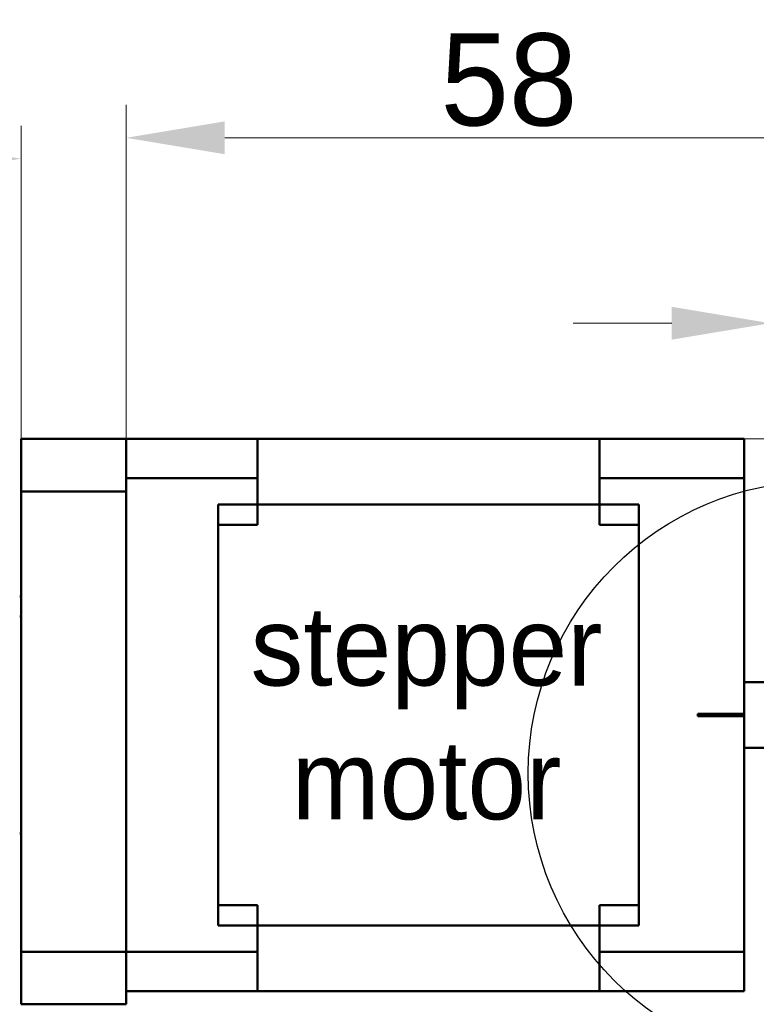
# Model space of a CAD drawing. Extents: x 2684 to 3039, y 582 to 1051.
# Tile 10 of 37: x 2912 to 2968, y 754 to 829. Entities that reach past the tile are written whole.
import ezdxf

# ---------------------------------------------------------------- set-up
doc = ezdxf.new("R2010")
doc.units = 0
doc.header["$LTSCALE"] = 2.5
for name, color, linetype, lineweight in [('Detail Circle Lines(ISO)', 7, 'Continuous', 25), ('Dimensions(ISO)', 3, 'Continuous', 18), ('Symbols(ISO)', 3, 'Continuous', 25), ('Visible Edges(ISO)', 2, 'Continuous', 50)]:
    doc.layers.add(name, color=color, linetype=linetype, lineweight=lineweight)
doc.styles.add('Tekstas katalogui', font='Avgardn.ttf')
doc.styles.add('Tekstas_1', font='isocpeur.ttf')
doc.dimstyles.new('Naujas_stilius', dxfattribs={"dimscale": 2.5, "dimtxt": 2.8, "dimasz": 3, "dimexe": 1, "dimexo": 0, "dimgap": 0.3, "dimtad": 1, "dimtoh": 1, "dimrnd": 1e-08, "dimtxsty": 'Tekstas katalogui', "dimcen": 0.3, "dimdle": 3, "dimclrd": 7, "dimclre": 7, "dimclrt": 7, "dimazin": 2, "dimtfac": 0.5, "dimtofl": 0, "dimtmove": 0, "dimatfit": 3, "dimfxl": 1, "dimtolj": 1, "dimlwd": 15, "dimlwe": 15, "dimarcsym": 0})

# ---------------------------------------------------------------- blocks, each defined once
blk = doc.blocks.new('*D57')
at = {"layer": 'Defpoints', "color": 0, "linetype": 'Continuous'}
for p in [(2919.879, 796.933), (3002.984, 796.933), (2911.879, 715.933)]:
    blk.add_point(p, dxfattribs=at)
at = {"layer": 'Dimensions(ISO)', "color": 7, "linetype": 'Continuous', "lineweight": 15}
for p, q in [((2919.879, 796.933), (3005.484, 796.933)), ((3002.984, 723.433), (3002.984, 789.433)), ((2911.879, 715.933), (3005.484, 715.933))]:
    blk.add_line(p, q, dxfattribs=at)
at = {"layer": 'Dimensions(ISO)', "color": 7, "linetype": 'Continuous'}
for points in [[(3001.734, 789.433), (3004.234, 789.433), (3002.984, 796.933)], [(3001.734, 723.433), (3004.234, 723.433), (3002.984, 715.933)]]:
    blk.add_solid(points, dxfattribs=at)
at = {"layer": 'Dimensions(ISO)', "color": 7, "linetype": 'Continuous', "lineweight": 18, "insert": (2998.595, 752.299), "char_height": 7, "attachment_point": 4, "rotation": 90, "style": 'Tekstas katalogui'}
blk.add_mtext('\\A1;81', dxfattribs=at)
blk = doc.blocks.new('*D58')
at = {"layer": 'Defpoints', "color": 0, "linetype": 'Continuous'}
for p in [(2968.879, 805.726), (2977.879, 788.533), (2968.879, 787.409)]:
    blk.add_point(p, dxfattribs=at)
at = {"layer": 'Dimensions(ISO)', "color": 7, "linetype": 'Continuous', "lineweight": 15}
for p, q in [((2968.879, 787.409), (2968.879, 808.226)), ((2977.879, 788.533), (2977.879, 808.226)), ((2961.379, 805.726), (2953.879, 805.726)), ((2985.379, 805.726), (2992.879, 805.726))]:
    blk.add_line(p, q, dxfattribs=at)
at = {"layer": 'Dimensions(ISO)', "color": 7, "linetype": 'Continuous'}
for points in [[(2961.379, 806.976), (2961.379, 804.476), (2968.879, 805.726)], [(2985.379, 806.976), (2985.379, 804.476), (2977.879, 805.726)]]:
    blk.add_solid(points, dxfattribs=at)
at = {"layer": 'Dimensions(ISO)', "color": 7, "linetype": 'Continuous', "lineweight": 18, "insert": (2971.001, 810.05), "char_height": 7, "attachment_point": 4, "style": 'Tekstas katalogui'}
blk.add_mtext('\\A1;9', dxfattribs=at)
blk = doc.blocks.new('*D59')
at = {"layer": 'Defpoints', "color": 0, "linetype": 'Continuous'}
for p in [(2977.879, 819.823), (2919.879, 793.933), (2977.879, 788.533)]:
    blk.add_point(p, dxfattribs=at)
at = {"layer": 'Dimensions(ISO)', "color": 7, "linetype": 'Continuous', "lineweight": 15}
for p, q in [((2919.879, 793.933), (2919.879, 822.323)), ((2977.879, 788.533), (2977.879, 822.323)), ((2927.379, 819.823), (2970.379, 819.823))]:
    blk.add_line(p, q, dxfattribs=at)
at = {"layer": 'Dimensions(ISO)', "color": 7, "linetype": 'Continuous'}
for points in [[(2927.379, 821.073), (2927.379, 818.573), (2919.879, 819.823)], [(2970.379, 821.073), (2970.379, 818.573), (2977.879, 819.823)]]:
    blk.add_solid(points, dxfattribs=at)
at = {"layer": 'Dimensions(ISO)', "color": 7, "linetype": 'Continuous', "lineweight": 18, "insert": (2943.79, 824.212), "char_height": 7, "attachment_point": 4, "style": 'Tekstas katalogui'}
blk.add_mtext('\\A1;58', dxfattribs=at)
blk = doc.blocks.new('2dDetail0')
at = {"layer": 'Detail Circle Lines(ISO)'}
blk.add_circle((131.975, 25.524), 11.113, dxfattribs=at)
blk = doc.blocks.new('*D60')
at = {"layer": 'Defpoints', "color": 0, "linetype": 'Continuous'}
for p in [(2722.879, 818.235), (2911.879, 792.933), (2722.879, 783.933)]:
    blk.add_point(p, dxfattribs=at)
at = {"layer": 'Dimensions(ISO)', "color": 7, "linetype": 'Continuous', "lineweight": 15}
for p, q in [((2722.879, 783.933), (2722.879, 820.735)), ((2911.879, 792.933), (2911.879, 820.735)), ((2904.379, 818.235), (2730.379, 818.235))]:
    blk.add_line(p, q, dxfattribs=at)
at = {"layer": 'Dimensions(ISO)', "color": 7, "linetype": 'Continuous'}
for points in [[(2730.379, 819.485), (2730.379, 816.985), (2722.879, 818.235)], [(2904.379, 819.485), (2904.379, 816.985), (2911.879, 818.235)]]:
    blk.add_solid(points, dxfattribs=at)
at = {"layer": 'Dimensions(ISO)', "color": 7, "linetype": 'Continuous', "lineweight": 18, "insert": (2809.886, 822.63), "char_height": 7, "attachment_point": 4, "style": 'Tekstas katalogui'}
blk.add_mtext('\\A1;189', dxfattribs=at)

msp = doc.modelspace()

# ---------------------------------------------------------------- linework, layer by layer
at = {"layer": 'Visible Edges(ISO)'}
for p, q in [((2911.879, 796.933), (2911.879, 792.933)), ((2919.879, 796.933), (2911.879, 796.933)), ((2919.879, 796.933), (2919.879, 793.933)), ((2929.879, 796.933), (2919.879, 796.933)), ((2955.879, 796.933), (2929.879, 796.933)), ((2929.879, 793.933), (2929.879, 796.933)), ((2955.879, 796.933), (2955.879, 793.933)), ((2966.879, 796.933), (2955.879, 796.933)), ((2966.879, 793.933), (2966.879, 796.933)), ((2919.879, 793.933), (2929.879, 793.933)), ((2919.879, 793.933), (2919.879, 757.933)), ((2929.879, 790.399), (2929.879, 793.933)), ((2955.879, 793.933), (2955.879, 790.399)), ((2955.879, 793.933), (2966.879, 793.933)), ((2966.879, 776.033), (2966.879, 793.933)), ((2911.879, 792.933), (2919.879, 792.933)), ((2911.879, 757.933), (2911.879, 792.933)), ((2919.879, 757.933), (2919.879, 792.933)), ((2926.879, 791.933), (2958.879, 791.933)), ((2926.879, 791.933), (2926.879, 759.933)), ((2958.879, 759.933), (2958.879, 791.933)), ((2926.879, 790.399), (2929.879, 790.399)), ((2926.879, 761.468), (2926.879, 790.399)), ((2955.879, 790.399), (2958.879, 790.399)), ((2958.879, 790.399), (2958.879, 761.468)), ((2911.779, 784.933), (2911.879, 784.933)), ((2911.779, 783.433), (2911.879, 783.433)), ((2966.879, 778.433), (2968.879, 778.433)), ((2963.379, 775.833), (2963.379, 776.033)), ((2963.379, 776.033), (2966.879, 776.033)), ((2966.879, 775.833), (2963.379, 775.833)), ((2966.879, 776.033), (2966.879, 775.833)), ((2966.879, 757.933), (2966.879, 775.833)), ((2966.879, 773.433), (2968.879, 773.433)), ((2911.779, 766.933), (2911.879, 766.933)), ((2929.879, 761.468), (2926.879, 761.468)), ((2929.879, 757.933), (2929.879, 761.468)), ((2955.879, 761.468), (2955.879, 757.933)), ((2958.879, 761.468), (2955.879, 761.468)), ((2958.879, 759.933), (2926.879, 759.933)), ((2911.879, 757.933), (2911.879, 753.933)), ((2919.879, 757.933), (2911.879, 757.933)), ((2919.879, 753.933), (2919.879, 757.933)), ((2919.879, 757.933), (2919.879, 754.933)), ((2929.879, 757.933), (2919.879, 757.933)), ((2929.879, 754.933), (2929.879, 757.933)), ((2966.879, 757.933), (2955.879, 757.933)), ((2955.879, 757.933), (2955.879, 754.933)), ((2966.879, 754.933), (2966.879, 757.933)), ((2919.879, 754.933), (2929.879, 754.933)), ((2929.879, 754.933), (2955.879, 754.933)), ((2955.879, 754.933), (2966.879, 754.933)), ((2911.879, 753.933), (2919.879, 753.933))]:
    msp.add_line(p, q, dxfattribs=at)

# ---------------------------------------------------------------- block references
at = {"layer": 'Detail Circle Lines(ISO)', "xscale": 2, "yscale": 2, "zscale": 2}
msp.add_blockref('2dDetail0', (2708.739, 720.447), dxfattribs=at)

# ---------------------------------------------------------------- texts
at = {"layer": 'Symbols(ISO)', "color": 7, "insert": (2942.725, 776.044), "char_height": 6, "attachment_point": 5, "line_spacing_factor": 1.017241, "style": 'Tekstas_1'}
msp.add_mtext('{\\fFutura Lt BT|b0|i0|c0|p34;\\H1x;stepper\\Pmotor}', dxfattribs=at)

# ---------------------------------------------------------------- dimensions: what is measured, and where the dimension line sits
at = {"layer": 'Dimensions(ISO)', "color": 7, "linetype": 'Continuous', "lineweight": 18}
for base, p1, p2, angle, override, picture, middle in [((2977.879, 819.823), (2919.879, 793.933), (2977.879, 788.533), 180, {"dimtoh": 0, "dimdec": 2, "dimtp": 0, "dimtm": 0, "dimtdec": 3}, '*D59', (2948.879, 819.823)), ((3002.984, 796.933), (2911.879, 715.933), (2919.879, 796.933), 270, {"dimtoh": 0, "dimdec": 2, "dimtp": 0, "dimtm": 0, "dimtdec": 3, "dimtmove": 1}, '*D57', (3002.984, 756.433))]:
    dim = msp.add_linear_dim(base=base, p1=p1, p2=p2, angle=angle, dimstyle='Naujas_stilius', override=override, dxfattribs=at)
    dim.commit()
    dim.dimension.update_dxf_attribs({"geometry": picture, "text_midpoint": middle, "dimtype": 160})
for base, p1, p2, picture, middle in [((2722.879, 818.235), (2911.879, 792.933), (2722.879, 783.933), '*D60', (2817.379, 818.235)), ((2968.879, 805.726), (2977.879, 788.533), (2968.879, 787.409), '*D58', (2973.379, 805.726))]:
    dim = msp.add_linear_dim(base=base, p1=p1, p2=p2, dimstyle='Naujas_stilius', override={"dimtoh": 0, "dimdec": 2, "dimtp": 0, "dimtm": 0, "dimtdec": 3}, dxfattribs=at)
    dim.commit()
    dim.dimension.update_dxf_attribs({"geometry": picture, "text_midpoint": middle, "dimtype": 160})

doc.saveas('drawing.dxf')
